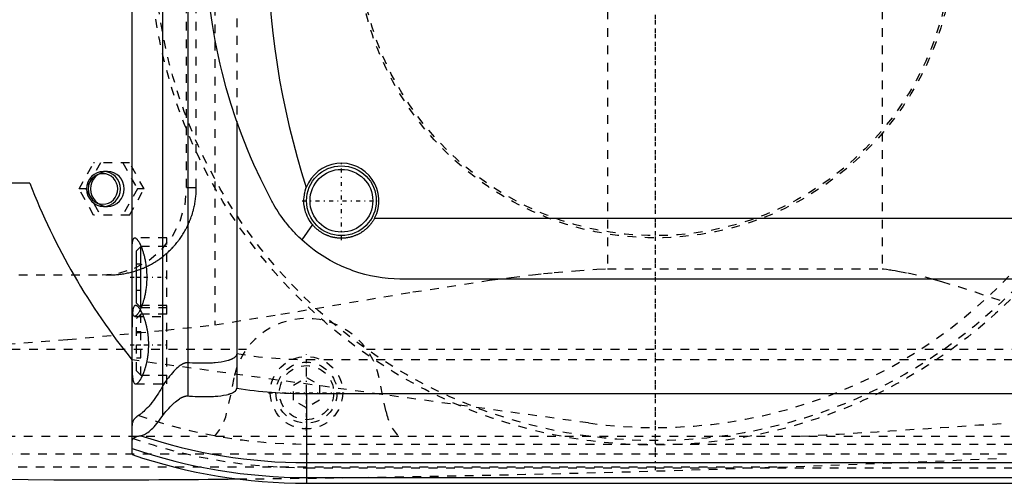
# Model space of a CAD drawing. Extents: x -502 to 174, y -90 to 90.
# Tile 8 of 13: x -273 to -160, y -62 to -9. Entities that reach past the tile are written whole.
import ezdxf

# ---------------------------------------------------------------- set-up
doc = ezdxf.new("R2010")
doc.units = 0
doc.linetypes.add('CENTER', pattern=[1.5, 0.45, -0.5, 0.05, -0.5])
doc.linetypes.add('DASHED', pattern=[2, 1, -1])
for name, color, linetype in [('AM_0', 7, 'CONTINUOUS'), ('AM_3', 7, 'DASHED'), ('AM_7', 7, 'CENTER')]:
    doc.layers.add(name, color=color, linetype=linetype)

msp = doc.modelspace()

# ---------------------------------------------------------------- linework, layer by layer
at = {"layer": 'AM_0', "color": 7, "linetype": 'CONTINUOUS'}
for p, q in [((-260, -59.1), (-260, 59.1)), ((-256.48, -54.6), (-256.48, 54.6)), ((-253.58, -52.38), (-253.58, 52.38)), ((-248, -20.89), (-248, -51.49)), ((-271.73, -28), (-275, -28)), ((-239.33, -32.73), (-240.54, -34.48)), ((-232.19, -32), (-147.81, -32)), ((-259, -35.25), (-259.5, -35.75)), ((-259.5, -41.75), (-259.5, -35.75)), ((-258.96, -35.25), (-259, -35.25)), ((-259, -42.25), (-259, -35.25)), ((-151, -39), (-229, -39)), ((-259.5, -41.75), (-259, -42.25)), ((-259, -42.25), (-258.96, -42.25)), ((-260, -48.25), (-260.01, -48.25)), ((-240, -52.11), (-240, -62.39)), ((-240, -52.11), (-90, -52.11)), ((-240, -60.02), (-90, -60.02)), ((-240, -61.72), (-90, -61.72)), ((-240, -62.39), (-90, -62.39))]:
    msp.add_line(p, q, dxfattribs=at)
for points in [[(-243.98, -30.04, 0), (-244.41, -29.21, 0), (-245.25, -27.54, 0), (-246.04, -25.84, 0), (-246.41, -24.98, 0), (-246.78, -24.12, 0), (-247.46, -22.38, 0), (-248.09, -20.62, 0), (-248.67, -18.85, 0), (-249.2, -17.06, 0), (-249.67, -15.26, 0), (-249.89, -14.36, 0), (-250.09, -13.45, 0), (-250.46, -11.63, 0), (-250.77, -9.81, 0), (-251.03, -8.01, 0)], [(-239.33, -32.73, 0), (-239.4, -32.63, 0), (-239.55, -32.43, 0), (-239.69, -32.21, 0), (-239.75, -32.11, 0), (-239.81, -32, 0), (-239.92, -31.77, 0), (-240.01, -31.54, 0), (-240.1, -31.31, 0), (-240.17, -31.07, 0), (-240.22, -30.82, 0), (-240.24, -30.7, 0), (-240.26, -30.58, 0), (-240.29, -30.33, 0), (-240.3, -30.08, 0), (-240.3, -29.83, 0), (-240.28, -29.58, 0), (-240.25, -29.34, 0), (-240.23, -29.21, 0), (-240.2, -29.09, 0), (-240.14, -28.85, 0), (-240.07, -28.61, 0), (-240.03, -28.49, 0)], [(-240.54, -34.48, 0), (-240.65, -34.38, 0), (-240.88, -34.16, 0), (-241.1, -33.94, 0), (-241.21, -33.83, 0), (-241.32, -33.71, 0), (-241.53, -33.49, 0), (-241.74, -33.25, 0), (-241.95, -33.02, 0), (-242.15, -32.78, 0), (-242.34, -32.53, 0), (-242.44, -32.41, 0), (-242.53, -32.29, 0), (-242.72, -32.04, 0), (-242.9, -31.78, 0), (-243.08, -31.52, 0), (-243.26, -31.26, 0), (-243.42, -31, 0), (-243.51, -30.86, 0), (-243.59, -30.73, 0), (-243.75, -30.46, 0), (-243.9, -30.18, 0), (-243.98, -30.04, 0)], [(-232.19, -32, 0), (-232.21, -32.04, 0), (-232.25, -32.11, 0), (-232.29, -32.17, 0), (-232.31, -32.21, 0), (-232.33, -32.24, 0), (-232.37, -32.31, 0), (-232.42, -32.38, 0), (-232.46, -32.44, 0), (-232.51, -32.51, 0), (-232.55, -32.57, 0), (-232.58, -32.6, 0), (-232.6, -32.63, 0), (-232.65, -32.69, 0), (-232.7, -32.75, 0), (-232.75, -32.81, 0), (-232.8, -32.87, 0), (-232.85, -32.93, 0), (-232.88, -32.96, 0), (-232.9, -32.98, 0), (-232.96, -33.04, 0), (-233.01, -33.09, 0), (-233.04, -33.12, 0), (-233.06, -33.14, 0), (-233.12, -33.19, 0), (-233.18, -33.25, 0), (-233.21, -33.27, 0), (-233.24, -33.3, 0), (-233.3, -33.34, 0), (-233.36, -33.39, 0), (-233.42, -33.44, 0), (-233.48, -33.49, 0), (-233.55, -33.53, 0), (-233.58, -33.56, 0), (-233.61, -33.58, 0), (-233.68, -33.62, 0), (-233.75, -33.66, 0), (-233.82, -33.7, 0), (-233.88, -33.74, 0), (-233.95, -33.78, 0), (-233.99, -33.8, 0), (-234.02, -33.82, 0), (-234.1, -33.86, 0), (-234.17, -33.89, 0), (-234.24, -33.92, 0), (-234.31, -33.96, 0), (-234.39, -33.99, 0), (-234.42, -34, 0), (-234.46, -34.02, 0), (-234.54, -34.04, 0), (-234.61, -34.07, 0), (-234.69, -34.09, 0), (-234.76, -34.12, 0), (-234.84, -34.14, 0), (-234.88, -34.15, 0), (-234.92, -34.16, 0), (-234.99, -34.18, 0), (-235.07, -34.2, 0), (-235.15, -34.21, 0), (-235.23, -34.23, 0), (-235.3, -34.24, 0), (-235.34, -34.25, 0), (-235.38, -34.26, 0), (-235.46, -34.27, 0), (-235.54, -34.28, 0), (-235.58, -34.28, 0), (-235.62, -34.28, 0), (-235.69, -34.29, 0), (-235.77, -34.29, 0), (-235.81, -34.3, 0), (-235.85, -34.3, 0), (-235.92, -34.3, 0), (-236, -34.3, 0), (-236.08, -34.3, 0), (-236.15, -34.3, 0), (-236.23, -34.29, 0), (-236.27, -34.29, 0), (-236.31, -34.29, 0), (-236.38, -34.28, 0), (-236.46, -34.28, 0), (-236.54, -34.27, 0), (-236.62, -34.26, 0), (-236.69, -34.24, 0), (-236.73, -34.24, 0), (-236.77, -34.23, 0), (-236.85, -34.22, 0), (-236.93, -34.2, 0), (-237, -34.18, 0), (-237.08, -34.16, 0), (-237.16, -34.14, 0), (-237.2, -34.13, 0), (-237.24, -34.12, 0), (-237.31, -34.1, 0), (-237.39, -34.07, 0), (-237.46, -34.04, 0), (-237.54, -34.02, 0), (-237.61, -33.99, 0), (-237.65, -33.97, 0), (-237.69, -33.96, 0), (-237.76, -33.92, 0), (-237.83, -33.89, 0), (-237.9, -33.86, 0), (-237.97, -33.82, 0), (-238.05, -33.78, 0), (-238.08, -33.76, 0), (-238.12, -33.74, 0), (-238.18, -33.7, 0), (-238.25, -33.66, 0), (-238.29, -33.64, 0), (-238.32, -33.62, 0), (-238.39, -33.58, 0), (-238.45, -33.53, 0), (-238.48, -33.51, 0), (-238.51, -33.49, 0), (-238.58, -33.44, 0), (-238.64, -33.39, 0), (-238.7, -33.35, 0), (-238.76, -33.3, 0), (-238.82, -33.25, 0), (-238.85, -33.22, 0), (-238.88, -33.2, 0), (-238.93, -33.14, 0), (-238.99, -33.09, 0), (-239.04, -33.04, 0), (-239.1, -32.98, 0), (-239.15, -32.93, 0), (-239.17, -32.9, 0), (-239.2, -32.87, 0), (-239.25, -32.81, 0), (-239.3, -32.75, 0), (-239.33, -32.73, 0)], [(-260, -35.96, 0), (-260, -35.87, 0), (-260, -35.71, 0), (-260, -35.55, 0), (-260, -35.47, 0), (-259.99, -35.4, 0), (-259.99, -35.25, 0), (-259.98, -35.11, 0), (-259.97, -34.99, 0), (-259.96, -34.86, 0), (-259.95, -34.75, 0), (-259.94, -34.7, 0), (-259.93, -34.65, 0), (-259.91, -34.56, 0), (-259.89, -34.48, 0), (-259.87, -34.42, 0), (-259.84, -34.36, 0), (-259.81, -34.32, 0), (-259.79, -34.3, 0), (-259.78, -34.28, 0), (-259.74, -34.26, 0), (-259.7, -34.25, 0), (-259.69, -34.25, 0)], [(-259.69, -34.25, 0), (-259.67, -34.25, 0), (-259.65, -34.25, 0), (-259.63, -34.26, 0), (-259.61, -34.27, 0), (-259.6, -34.27, 0), (-259.57, -34.29, 0), (-259.55, -34.31, 0), (-259.52, -34.33, 0), (-259.49, -34.35, 0), (-259.46, -34.38, 0), (-259.44, -34.4, 0), (-259.43, -34.42, 0), (-259.4, -34.46, 0), (-259.36, -34.5, 0), (-259.33, -34.54, 0), (-259.3, -34.59, 0), (-259.27, -34.64, 0), (-259.25, -34.67, 0), (-259.23, -34.7, 0), (-259.2, -34.76, 0), (-259.16, -34.82, 0), (-259.15, -34.85, 0), (-259.13, -34.89, 0), (-259.09, -34.95, 0), (-259.06, -35.03, 0), (-259.04, -35.06, 0), (-259.03, -35.1, 0), (-258.99, -35.18, 0), (-258.96, -35.26, 0), (-258.93, -35.34, 0), (-258.89, -35.42, 0), (-258.86, -35.51, 0), (-258.84, -35.55, 0), (-258.83, -35.6, 0), (-258.8, -35.69, 0), (-258.77, -35.78, 0), (-258.74, -35.88, 0), (-258.71, -35.98, 0), (-258.68, -36.08, 0), (-258.66, -36.14, 0), (-258.65, -36.19, 0), (-258.62, -36.3, 0), (-258.59, -36.41, 0), (-258.56, -36.53, 0), (-258.54, -36.64, 0), (-258.51, -36.76, 0), (-258.5, -36.82, 0), (-258.49, -36.88, 0), (-258.47, -37, 0), (-258.45, -37.13, 0), (-258.43, -37.26, 0), (-258.41, -37.38, 0), (-258.39, -37.51, 0), (-258.38, -37.58, 0), (-258.38, -37.64, 0), (-258.36, -37.77, 0), (-258.35, -37.9, 0), (-258.34, -38.03, 0), (-258.33, -38.16, 0), (-258.33, -38.3, 0), (-258.32, -38.36, 0), (-258.32, -38.43, 0), (-258.32, -38.56, 0), (-258.32, -38.69, 0), (-258.32, -38.75, 0), (-258.32, -38.81, 0), (-258.32, -38.94, 0), (-258.32, -39.07, 0), (-258.32, -39.14, 0), (-258.33, -39.2, 0), (-258.33, -39.34, 0), (-258.34, -39.47, 0), (-258.35, -39.6, 0), (-258.36, -39.73, 0), (-258.38, -39.86, 0), (-258.38, -39.92, 0), (-258.39, -39.99, 0), (-258.41, -40.12, 0), (-258.43, -40.24, 0), (-258.45, -40.37, 0), (-258.47, -40.5, 0), (-258.49, -40.62, 0), (-258.5, -40.68, 0), (-258.51, -40.74, 0), (-258.54, -40.86, 0), (-258.56, -40.97, 0), (-258.59, -41.09, 0), (-258.62, -41.2, 0), (-258.65, -41.31, 0), (-258.66, -41.36, 0), (-258.68, -41.42, 0), (-258.71, -41.52, 0), (-258.74, -41.62, 0), (-258.77, -41.72, 0), (-258.8, -41.81, 0), (-258.83, -41.9, 0), (-258.84, -41.95, 0), (-258.86, -41.99, 0), (-258.89, -42.08, 0), (-258.93, -42.16, 0), (-258.96, -42.24, 0), (-258.99, -42.32, 0), (-259.03, -42.4, 0), (-259.04, -42.44, 0), (-259.06, -42.47, 0), (-259.09, -42.55, 0), (-259.13, -42.61, 0), (-259.15, -42.65, 0), (-259.16, -42.68, 0), (-259.2, -42.74, 0), (-259.23, -42.8, 0), (-259.25, -42.83, 0), (-259.27, -42.86, 0), (-259.3, -42.91, 0), (-259.33, -42.96, 0), (-259.36, -43, 0), (-259.4, -43.04, 0), (-259.43, -43.08, 0), (-259.44, -43.1, 0), (-259.46, -43.12, 0), (-259.49, -43.15, 0), (-259.52, -43.17, 0), (-259.55, -43.19, 0), (-259.57, -43.21, 0), (-259.6, -43.23, 0), (-259.61, -43.23, 0), (-259.63, -43.24, 0), (-259.65, -43.25, 0), (-259.67, -43.25, 0), (-259.69, -43.25, 0)], [(-229, -39, 0), (-229.32, -39, 0), (-229.97, -38.97, 0), (-230.64, -38.92, 0), (-230.97, -38.89, 0), (-231.31, -38.84, 0), (-231.98, -38.74, 0), (-232.66, -38.6, 0), (-233.33, -38.44, 0), (-234.01, -38.25, 0), (-234.68, -38.02, 0), (-235.01, -37.9, 0), (-235.35, -37.77, 0), (-236, -37.49, 0), (-236.65, -37.18, 0), (-237.29, -36.84, 0), (-237.91, -36.48, 0), (-238.52, -36.08, 0), (-238.82, -35.88, 0), (-239.11, -35.66, 0), (-239.69, -35.22, 0), (-240.25, -34.74, 0), (-240.54, -34.48, 0)], [(-259.69, -43.25, 0), (-259.7, -43.25, 0), (-259.74, -43.24, 0), (-259.78, -43.22, 0), (-259.79, -43.2, 0), (-259.81, -43.18, 0), (-259.84, -43.14, 0), (-259.87, -43.08, 0), (-259.89, -43.02, 0), (-259.91, -42.94, 0), (-259.93, -42.85, 0), (-259.94, -42.8, 0), (-259.95, -42.75, 0), (-259.96, -42.64, 0), (-259.97, -42.51, 0), (-259.98, -42.39, 0), (-259.99, -42.25, 0), (-259.99, -42.1, 0), (-260, -42.03, 0), (-260, -41.95, 0), (-260, -41.79, 0), (-260, -41.63, 0), (-260, -41.54, 0)], [(-253.58, -52.38, 0), (-253.41, -52.39, 0), (-253.08, -52.41, 0), (-252.75, -52.43, 0), (-252.58, -52.44, 0), (-252.42, -52.44, 0), (-252.09, -52.45, 0), (-251.77, -52.45, 0), (-251.44, -52.45, 0), (-251.12, -52.45, 0), (-250.81, -52.43, 0), (-250.65, -52.42, 0), (-250.49, -52.41, 0), (-250.18, -52.39, 0), (-249.84, -52.35, 0), (-249.51, -52.3, 0), (-249.17, -52.23, 0), (-248.99, -52.19, 0), (-248.93, -52.17, 0), (-248.88, -52.16, 0), (-248.86, -52.15, 0), (-248.83, -52.15, 0), (-248.78, -52.13, 0), (-248.73, -52.11, 0), (-248.71, -52.1, 0), (-248.68, -52.1, 0), (-248.63, -52.08, 0), (-248.58, -52.06, 0), (-248.55, -52.05, 0), (-248.53, -52.04, 0), (-248.48, -52.01, 0), (-248.42, -51.99, 0), (-248.37, -51.96, 0), (-248.33, -51.93, 0), (-248.28, -51.91, 0), (-248.26, -51.89, 0), (-248.24, -51.87, 0), (-248.19, -51.84, 0), (-248.17, -51.82, 0), (-248.16, -51.82, 0), (-248.16, -51.81, 0), (-248.15, -51.81, 0), (-248.15, -51.8, 0), (-248.14, -51.8, 0), (-248.14, -51.79, 0), (-248.13, -51.78, 0), (-248.12, -51.78, 0), (-248.12, -51.77, 0), (-248.11, -51.77, 0), (-248.11, -51.76, 0), (-248.1, -51.76, 0), (-248.1, -51.75, 0), (-248.09, -51.74, 0), (-248.09, -51.73, 0), (-248.08, -51.73, 0), (-248.08, -51.72, 0), (-248.08, -51.72, 0), (-248.07, -51.71, 0), (-248.07, -51.7, 0), (-248.06, -51.7, 0), (-248.06, -51.69, 0), (-248.05, -51.68, 0), (-248.05, -51.68, 0), (-248.05, -51.67, 0), (-248.04, -51.67, 0), (-248.04, -51.66, 0), (-248.04, -51.65, 0), (-248.04, -51.65, 0), (-248.03, -51.64, 0), (-248.03, -51.63, 0), (-248.03, -51.63, 0), (-248.02, -51.62, 0), (-248.02, -51.61, 0), (-248.02, -51.6, 0), (-248.02, -51.6, 0), (-248.01, -51.59, 0), (-248.01, -51.58, 0), (-248.01, -51.57, 0), (-248.01, -51.57, 0), (-248.01, -51.56, 0), (-248.01, -51.55, 0), (-248, -51.54, 0), (-248, -51.53, 0), (-248, -51.53, 0), (-248, -51.52, 0), (-248, -51.52, 0), (-248, -51.51, 0), (-248, -51.5, 0), (-248, -51.49, 0)], [(-256.48, -54.6, 0), (-256.4, -54.51, 0), (-256.26, -54.32, 0), (-256.11, -54.14, 0), (-256.03, -54.06, 0), (-255.95, -53.97, 0), (-255.8, -53.8, 0), (-255.64, -53.63, 0), (-255.49, -53.48, 0), (-255.33, -53.33, 0), (-255.18, -53.18, 0), (-255.1, -53.12, 0), (-255.02, -53.05, 0), (-254.87, -52.93, 0), (-254.72, -52.81, 0), (-254.57, -52.7, 0), (-254.47, -52.64, 0), (-254.44, -52.63, 0), (-254.42, -52.61, 0), (-254.4, -52.6, 0), (-254.39, -52.6, 0), (-254.36, -52.58, 0), (-254.33, -52.57, 0), (-254.3, -52.55, 0), (-254.28, -52.54, 0), (-254.25, -52.52, 0), (-254.23, -52.52, 0), (-254.22, -52.51, 0), (-254.19, -52.5, 0), (-254.16, -52.48, 0), (-254.14, -52.48, 0), (-254.13, -52.47, 0), (-254.1, -52.46, 0), (-254.07, -52.45, 0), (-254.05, -52.44, 0), (-254.04, -52.44, 0), (-254.01, -52.43, 0), (-253.98, -52.42, 0), (-253.95, -52.41, 0), (-253.92, -52.4, 0), (-253.88, -52.4, 0), (-253.87, -52.39, 0), (-253.85, -52.39, 0), (-253.82, -52.39, 0), (-253.79, -52.38, 0), (-253.76, -52.38, 0), (-253.73, -52.38, 0), (-253.69, -52.38, 0), (-253.68, -52.38, 0), (-253.66, -52.38, 0), (-253.63, -52.38, 0), (-253.6, -52.38, 0), (-253.58, -52.38, 0)], [(-259.01, -56.93, 0), (-258.95, -56.92, 0), (-258.84, -56.89, 0), (-258.72, -56.85, 0), (-258.66, -56.82, 0), (-258.59, -56.8, 0), (-258.46, -56.73, 0), (-258.33, -56.65, 0), (-258.19, -56.55, 0), (-258.05, -56.45, 0), (-257.91, -56.33, 0), (-257.83, -56.27, 0), (-257.76, -56.2, 0), (-257.61, -56.06, 0), (-257.46, -55.9, 0), (-257.3, -55.73, 0), (-257.15, -55.55, 0), (-257, -55.36, 0), (-256.92, -55.26, 0), (-256.85, -55.16, 0), (-256.7, -54.94, 0), (-256.55, -54.72, 0), (-256.48, -54.6, 0)], [(-260, -57.58, 0), (-260, -57.55, 0), (-259.99, -57.5, 0), (-259.98, -57.45, 0), (-259.97, -57.43, 0), (-259.96, -57.4, 0), (-259.94, -57.36, 0), (-259.91, -57.31, 0), (-259.88, -57.27, 0), (-259.83, -57.23, 0), (-259.79, -57.19, 0), (-259.76, -57.17, 0), (-259.73, -57.15, 0), (-259.67, -57.12, 0), (-259.6, -57.09, 0), (-259.53, -57.06, 0), (-259.45, -57.03, 0), (-259.36, -57, 0), (-259.32, -56.99, 0), (-259.27, -56.98, 0), (-259.17, -56.96, 0), (-259.06, -56.94, 0), (-259.01, -56.93, 0)]]:
    msp.add_polyline3d(points, dxfattribs=at)
for radius in [4, 3.6]:
    msp.add_circle((-236, -30), radius, dxfattribs=at)
for centre, radius, start, end in [((-151.5, 0), 93, 162.1586, 197.8414), ((-236, -30), 4.3, 332.2823, 159.4924), ((-200, 0), 77, 201.3237, 218.8014), ((-252.42, 1937.95), 2000, 264.18211, 269.61085), ((-240, 0), 52.11, 261.1689, 270), ((-240, 0), 60.02, 251.5368, 270), ((-240, 0), 61.72, 251.0936, 270), ((-240, 0), 62.39, 251.3023, 270), ((-271.93, 2437.99), 2500, 270.13597, 270.55175)]:
    msp.add_arc(centre, radius, start, end, dxfattribs=at)
at = {"layer": 'AM_3', "color": 6, "linetype": 'DASHED'}
for p, q in [((-250.5, 44.22), (-250.5, -44.22)), ((-205.5, 37.8), (-205.5, -37.8)), ((-174, 37.8), (-174, -37.8)), ((-253.75, -28.5), (-253.75, 28.5)), ((-252.64, -28.5), (-252.64, 28.5)), ((-248, 20.89), (-248, -20.89)), ((-266.08, -28.65), (-264.41, -25.65)), ((-263.63, -25.65), (-265.3, -28.65)), ((-260.29, -25.65), (-264.41, -25.65)), ((-261.06, -25.65), (-259.39, -28.65)), ((-258.61, -28.65), (-260.29, -25.65)), ((-262.82, -26.65), (-263.27, -26.65)), ((-264.41, -31.65), (-266.08, -28.65)), ((-265.3, -28.65), (-266.08, -28.65)), ((-265.3, -28.65), (-263.63, -31.65)), ((-259.39, -28.65), (-261.06, -31.65)), ((-260.29, -31.65), (-258.61, -28.65)), ((-258.61, -28.65), (-259.39, -28.65)), ((-253.75, -28.5), (-252.64, -28.5)), ((-263.27, -30.65), (-262.82, -30.65)), ((-260.29, -31.65), (-264.41, -31.65)), ((-256, -34.25), (-259.69, -34.25)), ((-256, -51), (-256, -34.25)), ((-256, -35.25), (-258.96, -35.25)), ((-259.5, -37.25), (-259, -37.25)), ((-205.5, -37.8), (-174, -37.8)), ((-333, -38.5), (-262.55, -38.5)), ((-259.5, -38.75), (-259, -38.75)), ((-259.5, -40.25), (-259, -40.25)), ((-256, -42), (-259.59, -42)), ((-258.96, -42.25), (-256, -42.25)), ((-259.69, -43.25), (-256, -43.25)), ((-259, -43), (-259.5, -43.5)), ((-259.5, -49.5), (-259.5, -43.5)), ((-256, -43), (-259, -43)), ((-259, -50), (-259, -43)), ((-259.5, -45), (-259, -45)), ((-283.81, -47), (-246.87, -47)), ((-259.5, -46.5), (-259, -46.5)), ((-233.13, -47), (-140.66, -47)), ((-207.66, -55.47), (-260, -48.25)), ((-259.5, -48), (-259, -48)), ((-240, -52.11), (-240, -48.19)), ((-240, -48.19), (50, -48.19)), ((-259.5, -49.5), (-259, -50)), ((-259, -50), (-256, -50)), ((-248.33, -50.31), (-249.12, -54.2)), ((-241.5, -51.13), (-240, -50.27)), ((-240, -50.27), (-238.5, -51.13)), ((-230.88, -54.2), (-231.67, -50.31)), ((-259.59, -51), (-256, -51)), ((-241.5, -52.87), (-241.5, -51.13)), ((-238.5, -51.13), (-238.5, -52.87)), ((-240, -53.73), (-241.5, -52.87)), ((-238.5, -52.87), (-240, -53.73)), ((-394.4, -57), (-142.93, -57)), ((-240, -57.89), (50, -57.89)), ((-362.76, -59), (-152.3, -59)), ((-331.04, -60.5), (-185.14, -60.5)), ((-240, -60.6), (50, -60.6))]:
    msp.add_line(p, q, dxfattribs=at)
for points in [[(-263.27, -26.65), (-263.65, -26.69), (-264.01, -26.8), (-264.35, -26.99), (-264.64, -27.24), (-264.88, -27.54), (-265.06, -27.88), (-265.17, -28.26), (-265.21, -28.65), (-265.17, -29.04), (-265.06, -29.42), (-264.88, -29.76), (-264.64, -30.06), (-264.35, -30.31), (-264.01, -30.5), (-263.65, -30.61), (-263.27, -30.65), (-262.9, -30.61), (-262.53, -30.5), (-262.2, -30.31), (-261.91, -30.06), (-261.67, -29.76), (-261.49, -29.42), (-261.38, -29.04), (-261.34, -28.65), (-261.38, -28.26), (-261.49, -27.88), (-261.67, -27.54), (-261.91, -27.24), (-262.2, -26.99), (-262.53, -26.8), (-262.9, -26.69)], [(-263.34, -30.4), (-263.01, -30.37), (-262.69, -30.27), (-262.4, -30.11), (-262.14, -29.89), (-261.93, -29.62), (-261.78, -29.32), (-261.68, -28.99), (-261.65, -28.65), (-261.68, -28.31), (-261.78, -27.98), (-261.93, -27.68), (-262.14, -27.41), (-262.4, -27.19), (-262.69, -27.03), (-263.01, -26.93), (-263.34, -26.9), (-263.67, -26.93), (-263.99, -27.03), (-264.28, -27.19), (-264.53, -27.41), (-264.74, -27.68), (-264.9, -27.98), (-265, -28.31), (-265.03, -28.65), (-265, -28.99), (-264.9, -29.32), (-264.74, -29.62), (-264.53, -29.89), (-264.28, -30.11), (-263.99, -30.27), (-263.67, -30.37)], [(-262.82, -26.65), (-263.2, -26.69), (-263.56, -26.8), (-263.89, -26.99), (-264.19, -27.24), (-264.43, -27.54), (-264.61, -27.88), (-264.72, -28.26), (-264.75, -28.65), (-264.72, -29.04), (-264.61, -29.42), (-264.43, -29.76), (-264.19, -30.06), (-263.89, -30.31), (-263.56, -30.5), (-263.2, -30.61), (-262.82, -30.65), (-262.44, -30.61), (-262.08, -30.5), (-261.75, -30.31), (-261.45, -30.06), (-261.21, -29.76), (-261.04, -29.42), (-260.93, -29.04), (-260.89, -28.65), (-260.93, -28.26), (-261.04, -27.88), (-261.21, -27.54), (-261.45, -27.24), (-261.75, -26.99), (-262.08, -26.8), (-262.44, -26.69)]]:
    msp.add_lwpolyline(points, close=True, dxfattribs=at)
msp.add_lwpolyline([(-263.41, -38.5), (-261.52, -38.31), (-259.71, -37.74), (-258.04, -36.81), (-256.58, -35.57), (-255.38, -34.06), (-254.48, -32.33), (-253.93, -30.45), (-253.75, -28.5)], dxfattribs=at)
for points in [[(-262.55, -38.5, 0), (-262.48, -38.5, 0), (-262.35, -38.5, 0), (-262.21, -38.49, 0), (-262.14, -38.49, 0), (-262.07, -38.49, 0), (-261.93, -38.48, 0), (-261.79, -38.47, 0), (-261.65, -38.46, 0), (-261.5, -38.44, 0), (-261.36, -38.43, 0), (-261.29, -38.42, 0), (-261.22, -38.41, 0), (-261.08, -38.39, 0), (-260.94, -38.37, 0), (-260.8, -38.34, 0), (-260.65, -38.31, 0), (-260.51, -38.28, 0), (-260.44, -38.27, 0), (-260.37, -38.25, 0), (-260.23, -38.22, 0), (-260.09, -38.18, 0), (-260.02, -38.17, 0), (-259.95, -38.15, 0), (-259.81, -38.11, 0), (-259.67, -38.07, 0), (-259.6, -38.04, 0), (-259.53, -38.02, 0), (-259.39, -37.97, 0), (-259.25, -37.93, 0), (-259.11, -37.88, 0), (-258.97, -37.82, 0), (-258.84, -37.77, 0), (-258.77, -37.74, 0), (-258.7, -37.71, 0), (-258.57, -37.65, 0), (-258.43, -37.59, 0), (-258.3, -37.53, 0), (-258.17, -37.47, 0), (-258.04, -37.4, 0), (-257.97, -37.37, 0), (-257.91, -37.33, 0), (-257.78, -37.26, 0), (-257.65, -37.19, 0), (-257.53, -37.12, 0), (-257.4, -37.04, 0), (-257.28, -36.96, 0), (-257.22, -36.92, 0), (-257.16, -36.88, 0), (-257.03, -36.8, 0), (-256.91, -36.72, 0), (-256.8, -36.64, 0), (-256.68, -36.55, 0), (-256.56, -36.47, 0), (-256.51, -36.42, 0), (-256.45, -36.38, 0), (-256.34, -36.29, 0), (-256.23, -36.2, 0), (-256.12, -36.1, 0), (-256.01, -36.01, 0), (-255.91, -35.92, 0), (-255.86, -35.87, 0), (-255.8, -35.82, 0), (-255.7, -35.72, 0), (-255.6, -35.63, 0), (-255.55, -35.58, 0), (-255.5, -35.53, 0), (-255.41, -35.43, 0), (-255.31, -35.33, 0), (-255.26, -35.27, 0), (-255.22, -35.22, 0), (-255.12, -35.12, 0), (-255.03, -35.01, 0), (-254.94, -34.9, 0), (-254.85, -34.79, 0), (-254.76, -34.67, 0), (-254.71, -34.62, 0), (-254.67, -34.56, 0), (-254.58, -34.44, 0), (-254.5, -34.33, 0), (-254.42, -34.21, 0), (-254.33, -34.09, 0), (-254.25, -33.97, 0), (-254.21, -33.9, 0), (-254.17, -33.84, 0), (-254.1, -33.72, 0), (-254.02, -33.59, 0), (-253.95, -33.46, 0), (-253.88, -33.33, 0), (-253.81, -33.2, 0), (-253.77, -33.14, 0), (-253.74, -33.07, 0), (-253.67, -32.94, 0), (-253.61, -32.81, 0), (-253.54, -32.67, 0), (-253.48, -32.54, 0), (-253.43, -32.4, 0), (-253.4, -32.33, 0), (-253.37, -32.27, 0), (-253.31, -32.13, 0), (-253.26, -31.99, 0), (-253.21, -31.85, 0), (-253.16, -31.71, 0), (-253.12, -31.57, 0), (-253.09, -31.5, 0), (-253.07, -31.43, 0), (-253.03, -31.29, 0), (-252.99, -31.14, 0), (-252.97, -31.07, 0), (-252.95, -31, 0), (-252.92, -30.86, 0), (-252.88, -30.71, 0), (-252.87, -30.64, 0), (-252.85, -30.57, 0), (-252.82, -30.43, 0), (-252.8, -30.28, 0), (-252.77, -30.14, 0), (-252.75, -30, 0), (-252.73, -29.85, 0), (-252.72, -29.78, 0), (-252.71, -29.71, 0), (-252.69, -29.56, 0), (-252.68, -29.42, 0), (-252.67, -29.28, 0), (-252.66, -29.14, 0), (-252.65, -28.99, 0), (-252.65, -28.92, 0), (-252.64, -28.85, 0), (-252.64, -28.71, 0), (-252.64, -28.57, 0), (-252.64, -28.5, 0)], [(-250.5, -44.22, 0), (-242.95, -43.01, 0), (-227.81, -40.46, 0), (-219.04, -39.12, 0), (-216.55, -38.79, 0), (-214.08, -38.49, 0), (-212.84, -38.35, 0), (-211.61, -38.23, 0), (-209.16, -38.02, 0), (-206.72, -37.86, 0), (-205.5, -37.8, 0)], [(-174, -37.8, 0), (-173.84, -37.82, 0), (-173.51, -37.86, 0), (-173.18, -37.91, 0), (-173.02, -37.93, 0), (-172.85, -37.96, 0), (-172.53, -38.01, 0), (-172.2, -38.06, 0), (-171.06, -38.28, 0), (-169.12, -38.73, 0), (-168.16, -38.99, 0), (-167.2, -39.26, 0), (-165.27, -39.84, 0), (-163.36, -40.46, 0), (-161.45, -41.09, 0), (-159.56, -41.74, 0)], [(-259.59, -42, 0), (-259.62, -42, 0), (-259.67, -42.02, 0), (-259.72, -42.05, 0), (-259.74, -42.07, 0), (-259.76, -42.1, 0), (-259.8, -42.17, 0), (-259.84, -42.25, 0), (-259.87, -42.35, 0), (-259.9, -42.47, 0), (-259.92, -42.6, 0), (-259.93, -42.68, 0), (-259.94, -42.75, 0), (-259.96, -42.92, 0), (-259.97, -43.09, 0), (-259.98, -43.27, 0), (-259.99, -43.47, 0), (-259.99, -43.67, 0), (-260, -43.78, 0), (-260, -43.9, 0), (-260, -44.13, 0), (-260, -44.38, 0), (-260, -44.5, 0)], [(-259.06, -42.48, 0), (-259.08, -42.45, 0), (-259.11, -42.4, 0), (-259.15, -42.35, 0), (-259.16, -42.33, 0), (-259.18, -42.31, 0), (-259.21, -42.27, 0), (-259.24, -42.23, 0), (-259.27, -42.19, 0), (-259.31, -42.16, 0), (-259.34, -42.13, 0), (-259.35, -42.12, 0), (-259.36, -42.11, 0), (-259.39, -42.08, 0), (-259.42, -42.06, 0), (-259.45, -42.04, 0), (-259.48, -42.03, 0), (-259.5, -42.02, 0), (-259.52, -42.01, 0), (-259.53, -42.01, 0), (-259.55, -42, 0), (-259.58, -42, 0), (-259.59, -42, 0)], [(-258.79, -43, 0), (-258.83, -42.9, 0), (-258.92, -42.72, 0), (-259.02, -42.55, 0), (-259.06, -42.48, 0)], [(-258.68, -43.25, 0), (-258.7, -43.21, 0), (-258.73, -43.12, 0), (-258.77, -43.04, 0), (-258.79, -43, 0)], [(-258.79, -50, 0), (-258.78, -49.98, 0), (-258.76, -49.93, 0), (-258.74, -49.89, 0), (-258.73, -49.87, 0), (-258.72, -49.84, 0), (-258.7, -49.8, 0), (-258.68, -49.75, 0), (-258.66, -49.71, 0), (-258.64, -49.66, 0), (-258.63, -49.61, 0), (-258.62, -49.59, 0), (-258.61, -49.56, 0), (-258.59, -49.51, 0), (-258.57, -49.46, 0), (-258.55, -49.41, 0), (-258.54, -49.35, 0), (-258.52, -49.3, 0), (-258.51, -49.27, 0), (-258.5, -49.25, 0), (-258.48, -49.19, 0), (-258.47, -49.13, 0), (-258.46, -49.11, 0), (-258.45, -49.08, 0), (-258.43, -49.02, 0), (-258.42, -48.96, 0), (-258.41, -48.93, 0), (-258.4, -48.9, 0), (-258.38, -48.84, 0), (-258.37, -48.78, 0), (-258.35, -48.72, 0), (-258.34, -48.65, 0), (-258.32, -48.59, 0), (-258.32, -48.56, 0), (-258.31, -48.53, 0), (-258.29, -48.46, 0), (-258.28, -48.4, 0), (-258.27, -48.33, 0), (-258.25, -48.26, 0), (-258.24, -48.2, 0), (-258.24, -48.16, 0), (-258.23, -48.13, 0), (-258.22, -48.06, 0), (-258.21, -47.99, 0), (-258.2, -47.92, 0), (-258.19, -47.86, 0), (-258.18, -47.79, 0), (-258.17, -47.75, 0), (-258.17, -47.72, 0), (-258.16, -47.65, 0), (-258.15, -47.58, 0), (-258.14, -47.51, 0), (-258.13, -47.44, 0), (-258.13, -47.36, 0), (-258.12, -47.33, 0), (-258.12, -47.29, 0), (-258.12, -47.22, 0), (-258.11, -47.15, 0), (-258.11, -47.08, 0), (-258.1, -47.01, 0), (-258.1, -46.94, 0), (-258.1, -46.9, 0), (-258.1, -46.87, 0), (-258.09, -46.8, 0), (-258.09, -46.73, 0), (-258.09, -46.69, 0), (-258.09, -46.66, 0), (-258.09, -46.59, 0), (-258.09, -46.52, 0), (-258.09, -46.48, 0), (-258.09, -46.45, 0), (-258.09, -46.38, 0), (-258.09, -46.31, 0), (-258.09, -46.24, 0), (-258.09, -46.17, 0), (-258.1, -46.1, 0), (-258.1, -46.06, 0), (-258.1, -46.03, 0), (-258.1, -45.96, 0), (-258.11, -45.89, 0), (-258.11, -45.81, 0), (-258.12, -45.74, 0), (-258.12, -45.67, 0), (-258.13, -45.64, 0), (-258.13, -45.6, 0), (-258.14, -45.53, 0), (-258.15, -45.46, 0), (-258.15, -45.39, 0), (-258.16, -45.32, 0), (-258.17, -45.25, 0), (-258.18, -45.22, 0), (-258.18, -45.18, 0), (-258.19, -45.11, 0), (-258.2, -45.04, 0), (-258.21, -44.97, 0), (-258.22, -44.91, 0), (-258.24, -44.84, 0), (-258.24, -44.81, 0), (-258.25, -44.77, 0), (-258.26, -44.71, 0), (-258.27, -44.64, 0), (-258.29, -44.57, 0), (-258.3, -44.51, 0), (-258.31, -44.44, 0), (-258.32, -44.41, 0), (-258.33, -44.38, 0), (-258.34, -44.32, 0), (-258.36, -44.26, 0), (-258.37, -44.22, 0), (-258.38, -44.19, 0), (-258.39, -44.13, 0), (-258.41, -44.07, 0), (-258.42, -44.04, 0), (-258.42, -44.01, 0), (-258.44, -43.95, 0), (-258.46, -43.9, 0), (-258.47, -43.84, 0), (-258.49, -43.78, 0), (-258.51, -43.73, 0), (-258.52, -43.7, 0), (-258.53, -43.67, 0), (-258.54, -43.62, 0), (-258.56, -43.57, 0), (-258.58, -43.52, 0), (-258.6, -43.47, 0), (-258.62, -43.42, 0), (-258.63, -43.39, 0), (-258.63, -43.37, 0), (-258.65, -43.32, 0), (-258.67, -43.27, 0), (-258.68, -43.25, 0)], [(-283.81, -47, 0), (-278.39, -46.72, 0), (-267.37, -45.92, 0), (-256.16, -44.84, 0), (-250.5, -44.22, 0)], [(-260, -48.5, 0), (-260, -48.62, 0), (-260, -48.87, 0), (-260, -49.1, 0), (-260, -49.22, 0), (-259.99, -49.33, 0), (-259.99, -49.53, 0), (-259.98, -49.73, 0), (-259.97, -49.91, 0), (-259.96, -50.08, 0), (-259.94, -50.25, 0), (-259.93, -50.32, 0), (-259.92, -50.4, 0), (-259.9, -50.53, 0), (-259.87, -50.65, 0), (-259.84, -50.75, 0), (-259.8, -50.83, 0), (-259.76, -50.9, 0), (-259.74, -50.93, 0), (-259.72, -50.95, 0), (-259.67, -50.98, 0), (-259.62, -51, 0), (-259.59, -51, 0)], [(-248, -47.52, 0), (-248, -47.53, 0), (-248, -47.54, 0), (-248, -47.55, 0), (-248, -47.55, 0), (-248, -47.56, 0), (-248, -47.57, 0), (-248, -47.57, 0), (-248, -47.58, 0), (-248.01, -47.59, 0), (-248.01, -47.6, 0), (-248.01, -47.61, 0), (-248.01, -47.61, 0), (-248.01, -47.62, 0), (-248.01, -47.63, 0), (-248.02, -47.64, 0), (-248.02, -47.65, 0), (-248.02, -47.66, 0), (-248.02, -47.66, 0), (-248.02, -47.67, 0), (-248.03, -47.67, 0), (-248.03, -47.68, 0), (-248.03, -47.69, 0), (-248.03, -47.69, 0), (-248.04, -47.7, 0), (-248.04, -47.71, 0), (-248.04, -47.71, 0), (-248.04, -47.72, 0), (-248.05, -47.73, 0), (-248.05, -47.73, 0), (-248.06, -47.74, 0), (-248.06, -47.75, 0), (-248.07, -47.76, 0), (-248.07, -47.76, 0), (-248.07, -47.77, 0), (-248.07, -47.78, 0), (-248.08, -47.78, 0), (-248.08, -47.79, 0), (-248.09, -47.8, 0), (-248.09, -47.81, 0), (-248.1, -47.81, 0), (-248.1, -47.81, 0), (-248.11, -47.82, 0), (-248.11, -47.83, 0), (-248.12, -47.83, 0), (-248.12, -47.84, 0), (-248.13, -47.85, 0), (-248.13, -47.85, 0), (-248.13, -47.86, 0), (-248.14, -47.86, 0), (-248.15, -47.87, 0), (-248.17, -47.89, 0), (-248.21, -47.93, 0), (-248.23, -47.95, 0), (-248.25, -47.97, 0), (-248.3, -48, 0), (-248.34, -48.03, 0), (-248.39, -48.06, 0), (-248.44, -48.09, 0), (-248.49, -48.11, 0), (-248.51, -48.13, 0), (-248.54, -48.14, 0), (-248.59, -48.16, 0), (-248.64, -48.19, 0), (-248.67, -48.2, 0), (-248.69, -48.21, 0), (-248.75, -48.23, 0), (-248.8, -48.25, 0), (-248.82, -48.26, 0), (-248.85, -48.27, 0), (-248.9, -48.28, 0), (-248.95, -48.3, 0), (-249.13, -48.35, 0), (-249.46, -48.43, 0), (-249.8, -48.49, 0), (-250.14, -48.54, 0), (-250.46, -48.57, 0), (-250.62, -48.58, 0), (-250.78, -48.6, 0), (-251.1, -48.62, 0), (-251.42, -48.63, 0), (-251.74, -48.63, 0), (-252.07, -48.63, 0), (-252.4, -48.63, 0), (-252.57, -48.62, 0), (-252.74, -48.62, 0), (-253.07, -48.6, 0), (-253.41, -48.58, 0), (-253.58, -48.57, 0)], [(-253.58, -48.57, 0), (-253.6, -48.57, 0), (-253.63, -48.57, 0), (-253.67, -48.57, 0), (-253.68, -48.57, 0), (-253.7, -48.57, 0), (-253.73, -48.57, 0), (-253.76, -48.57, 0), (-253.8, -48.58, 0), (-253.83, -48.58, 0), (-253.86, -48.59, 0), (-253.88, -48.59, 0), (-253.9, -48.6, 0), (-253.93, -48.61, 0), (-253.96, -48.62, 0), (-253.99, -48.63, 0), (-254.02, -48.64, 0), (-254.06, -48.65, 0), (-254.07, -48.66, 0), (-254.09, -48.66, 0), (-254.12, -48.68, 0), (-254.15, -48.69, 0), (-254.16, -48.7, 0), (-254.18, -48.71, 0), (-254.21, -48.72, 0), (-254.24, -48.74, 0), (-254.25, -48.74, 0), (-254.27, -48.75, 0), (-254.3, -48.77, 0), (-254.32, -48.79, 0), (-254.35, -48.8, 0), (-254.38, -48.82, 0), (-254.41, -48.84, 0), (-254.42, -48.85, 0), (-254.44, -48.86, 0), (-254.47, -48.88, 0), (-254.49, -48.9, 0), (-254.59, -48.97, 0), (-254.74, -49.1, 0), (-254.9, -49.23, 0), (-255.05, -49.38, 0), (-255.13, -49.46, 0), (-255.21, -49.54, 0), (-255.37, -49.71, 0), (-255.53, -49.9, 0), (-255.69, -50.09, 0), (-255.84, -50.28, 0), (-256, -50.48, 0), (-256.07, -50.58, 0), (-256.14, -50.68, 0), (-256.28, -50.88, 0), (-256.41, -51.07, 0), (-256.48, -51.17, 0)], [(-259.59, -51, 0), (-259.57, -51, 0), (-259.54, -50.99, 0), (-259.5, -50.98, 0), (-259.48, -50.97, 0), (-259.46, -50.96, 0), (-259.42, -50.94, 0), (-259.38, -50.91, 0), (-259.33, -50.87, 0), (-259.29, -50.82, 0), (-259.24, -50.77, 0), (-259.22, -50.74, 0), (-259.2, -50.71, 0), (-259.15, -50.65, 0), (-259.1, -50.58, 0), (-259.05, -50.51, 0), (-259, -50.43, 0), (-258.96, -50.34, 0), (-258.93, -50.3, 0), (-258.91, -50.25, 0), (-258.86, -50.15, 0), (-258.81, -50.05, 0), (-258.79, -50, 0)], [(-256.48, -51.17, 0), (-256.55, -51.33, 0), (-256.72, -51.62, 0), (-256.88, -51.91, 0), (-256.97, -52.04, 0), (-257.05, -52.18, 0), (-257.22, -52.44, 0), (-257.39, -52.68, 0), (-257.56, -52.91, 0), (-257.72, -53.13, 0), (-257.89, -53.34, 0), (-257.97, -53.44, 0), (-258.05, -53.53, 0), (-258.21, -53.71, 0), (-258.37, -53.87, 0), (-258.52, -54.02, 0), (-258.66, -54.16, 0), (-258.8, -54.28, 0), (-258.87, -54.34, 0), (-258.94, -54.39, 0), (-259.06, -54.49, 0), (-259.18, -54.57, 0), (-259.24, -54.6, 0)], [(-259.24, -54.6, 0), (-259.28, -54.63, 0), (-259.37, -54.68, 0), (-259.44, -54.73, 0), (-259.48, -54.76, 0), (-259.51, -54.79, 0), (-259.58, -54.85, 0), (-259.64, -54.91, 0), (-259.7, -54.97, 0), (-259.75, -55.03, 0), (-259.79, -55.1, 0), (-259.82, -55.13, 0), (-259.84, -55.16, 0), (-259.87, -55.23, 0), (-259.9, -55.3, 0), (-259.93, -55.37, 0), (-259.95, -55.44, 0), (-259.97, -55.51, 0), (-259.98, -55.55, 0), (-259.99, -55.58, 0), (-259.99, -55.66, 0), (-260, -55.74, 0), (-260, -55.78, 0)]]:
    msp.add_polyline3d(points, dxfattribs=at)
for centre, radius in [((-200, 0), 58), ((-200, 0), 57.5), ((-200, 0), 34.25), ((-200, 0), 34), ((-240, -52), 4.15), ((-240, -52), 3.5), ((-240, -52), 3.1)]:
    msp.add_circle(centre, radius, dxfattribs=at)
for centre, radius, start, end in [((-200, 0), 56, 262.1432, 97.8568), ((-240, -52), 8.5, 11.4928, 168.5072), ((-240, 0), 48.19, 260.4445, 270), ((-240, 0), 57.89, 250.5884, 270), ((-255, -53), 6, 318.1897, 348.5072), ((-225, -53), 6, 191.4928, 221.8103), ((-300.02, 1939.59), 2000, 273.34509, 274.01463), ((-240, 0), 60.6, 250.7279, 270), ((-271.93, 2437.99), 2500, 270.55175, 272.56616)]:
    msp.add_arc(centre, radius, start, end, dxfattribs=at)
at = {"layer": 'AM_7', "color": 4, "linetype": 'CENTER'}
for p, q in [((-200, -60.9), (-200, 60.9)), ((-200, -58.8), (-200, 58.8)), ((-236, -34.51), (-236, -25.49)), ((-240.51, -30), (-231.49, -30)), ((-260.2, -38.75), (-255.8, -38.75)), ((-260.2, -46.5), (-255.8, -46.5)), ((-240, -56.36), (-240, -47.64)), ((-244.36, -52), (-235.64, -52))]:
    msp.add_line(p, q, dxfattribs=at)

doc.saveas('drawing.dxf')
